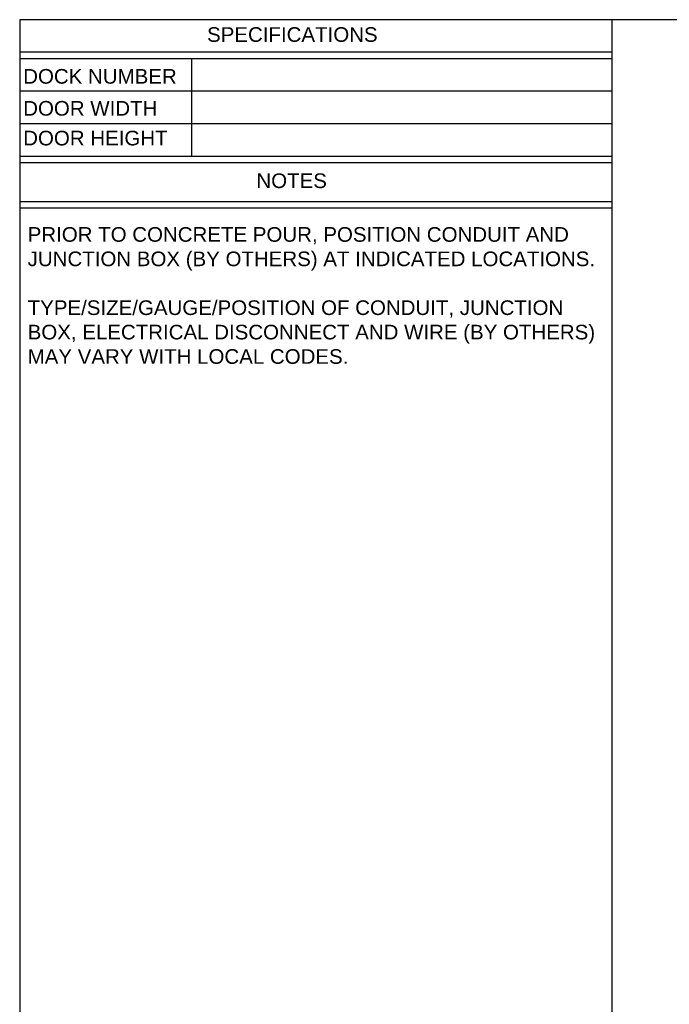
# Model space of a CAD drawing. Header units: inches. Extents: x 3.3 to 19.7, y 2.1 to 14.1.
# Tile 2 of 42: x 3.3 to 7.5, y 7.8 to 14.1. Entities that reach past the tile are written whole.
import ezdxf

# ---------------------------------------------------------------- set-up
doc = ezdxf.new("R2010")
doc.units = ezdxf.units.IN
doc.header["$MEASUREMENT"] = 0
doc.styles.add('Arial', font='arial.ttf', dxfattribs={"height": 0.09375})

msp = doc.modelspace()

# ---------------------------------------------------------------- linework, layer by layer
for p, q in [((19.73199, 14.12325), (3.31199, 14.12325)), ((3.31199, 14.12325), (3.31199, 2.07502)), ((7.10294, 2.07502), (7.10294, 14.12325)), ((7.10294, 13.91492), (3.31199, 13.91492)), ((7.10294, 13.87325), (3.31199, 13.87325)), ((7.10294, 13.87325), (3.31199, 13.87325)), ((4.411, 13.87325), (4.411, 13.24825)), ((7.10294, 13.66492), (3.31199, 13.66492)), ((7.10294, 13.66492), (3.31199, 13.66492)), ((7.10294, 13.45658), (3.31199, 13.45658)), ((7.10294, 13.24825), (3.31199, 13.24825)), ((7.10294, 13.24825), (3.31199, 13.24825)), ((7.10294, 13.24825), (3.31199, 13.24825)), ((7.10294, 13.20658), (3.31199, 13.20658)), ((7.10294, 13.20658), (3.31199, 13.20658)), ((7.10294, 12.95658), (3.31199, 12.95658)), ((7.10294, 12.91658), (3.31199, 12.91658))]:
    msp.add_line(p, q)

# ---------------------------------------------------------------- texts
at = {"color": 2, "linetype": 'Continuous', "style": 'Arial'}
for s, p in [('SPECIFICATIONS', (4.51077, 13.98143)), ('DOCK NUMBER', (3.33446, 13.71373)), ('DOOR WIDTH', (3.33446, 13.50906)), ('DOOR HEIGHT', (3.33446, 13.31849)), ('NOTES', (4.82657, 13.04558))]:
    msp.add_text(s, height=0.09375, dxfattribs=at).set_placement(p)
at = {"insert": (3.36302, 12.79552), "char_height": 0.09375, "width": 3.6892028, "attachment_point": 1, "style": 'Arial'}
msp.add_mtext('{\\C2;PRIOR TO CONCRETE POUR, POSITION CONDUIT AND JUNCTION BOX (BY OTHERS) AT INDICATED LOCATIONS.\\P\\PTYPE/SIZE/GAUGE/POSITION OF CONDUIT, JUNCTION BOX, ELECTRICAL DISCONNECT AND WIRE (BY OTHERS) MAY VARY WITH LOCAL CODES.}', dxfattribs=at)

doc.saveas('drawing.dxf')
